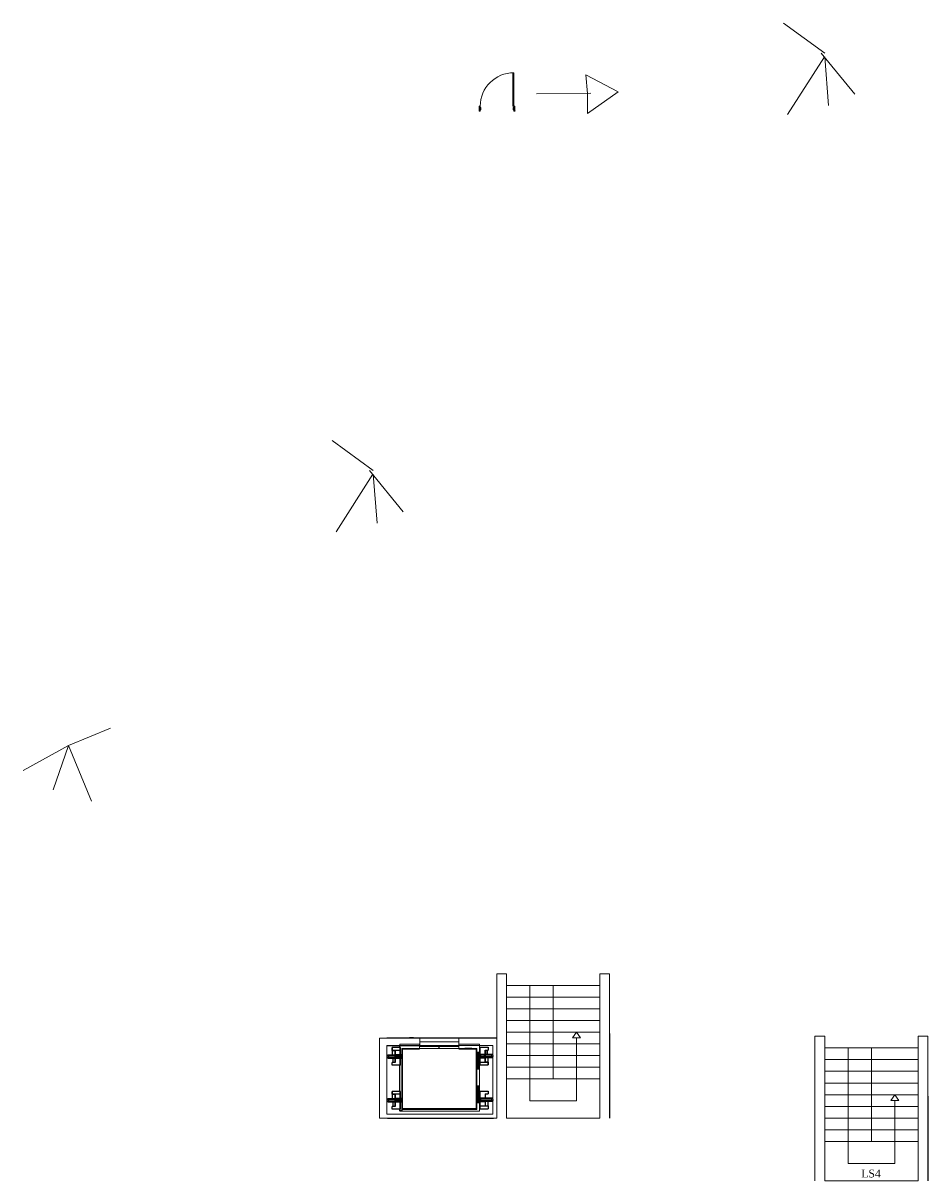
# Model space of a CAD drawing. Header units: millimetres. Extents: x 1735 to 2169, y 930 to 1125.
# Tile 1 of 2: x 1735 to 1812, y 1025 to 1125. Entities that reach past the tile are written whole.
import ezdxf

# ---------------------------------------------------------------- set-up
doc = ezdxf.new("R2010")
doc.units = ezdxf.units.MM
for name, color, linetype, lineweight in [('air_conductor', 10, 'Continuous', 13), ('cut', 6, 'Continuous', 18), ('down_conductor', 90, 'Continuous', 13)]:
    doc.layers.add(name, color=color, linetype=linetype, lineweight=lineweight)
doc.layers.add('Edges', color=7, linetype='Continuous')

# ---------------------------------------------------------------- blocks, each defined once
blk = doc.blocks.new('Otis elevator pl')
at = {"color": 7}
for p, q in [((149.9, 99.6), (36.9, 99.6)), ((51.4, 89.5), (42.5, 89.5)), ((42.5, 86.5), (42.5, 89.5)), ((51.4, 86.5), (51.4, 89.5)), ((55.1, 89.6), (54.6, 89.6)), ((55.1, 25.6), (55.1, 89.6)), ((55.1, 89.6), (134.1, 89.6)), ((134.1, 89.6), (134.1, 90.1)), ((134.1, 25.6), (134.1, 89.6)), ((134.6, 91.8), (136.6, 91.8)), ((134.6, 90.1), (134.6, 91.8)), ((136.1, 89.9), (136.6, 89.9)), ((136.1, 89.9), (136.1, 82.2)), ((136.1, 89.9), (136.1, 84.1)), ((136.6, 91.8), (136.6, 92.1)), ((136.6, 91.8), (136.6, 89.9)), ((136.6, 82.2), (136.6, 89.9)), ((136.6, 89.9), (145, 89.9)), ((141.9, 86.9), (145, 86.9)), ((141.9, 86.9), (141.9, 82.2)), ((141.9, 82.2), (141.9, 86.9)), ((141.9, 82.2), (141.9, 86.9)), ((143.8, 86.9), (143.8, 82.2)), ((143.8, 86.9), (143.8, 82.2)), ((144.2, 82.2), (144.2, 86.9)), ((144.2, 82.2), (144.2, 86.9)), ((145, 89.9), (145, 86.9)), ((38.1, 81.8), (38.1, 80.9)), ((38.1, 81.8), (42.9, 81.8)), ((38.1, 80.9), (50.2, 80.9)), ((38.1, 78.2), (38.1, 79.1)), ((38.1, 79.1), (50.2, 79.1)), ((38.1, 78.2), (45.6, 78.2)), ((38.1, 78.2), (38.3, 78.2)), ((38.3, 78.2), (39.1, 78.2)), ((39.1, 80), (39, 80)), ((39.1, 78.2), (40.3, 78.2)), ((40.3, 78.2), (41.8, 78.2)), ((42.9, 86.5), (42.5, 86.5)), ((42.9, 81.8), (42.9, 86.5)), ((45.6, 86.5), (42.9, 86.5)), ((42.9, 81.8), (45.6, 81.8)), ((45.6, 81.8), (45.6, 86.5)), ((51.4, 86.5), (45.6, 86.5)), ((51.4, 81.8), (45.6, 81.8)), ((45.6, 73.6), (45.6, 78.2)), ((45.6, 78.2), (51.4, 78.2)), ((50.2, 80.9), (50.2, 79.1)), ((51, 80.9), (50.2, 80.9)), ((50.2, 79.1), (51, 79.1)), ((51.4, 80.9), (51, 80.9)), ((51.4, 79.1), (51, 79.1)), ((51.4, 81.8), (51.4, 86.5)), ((51.6, 81.8), (51.4, 81.8)), ((51.4, 80.9), (51.4, 81.6)), ((51.4, 81.6), (51.6, 81.6)), ((51.4, 79.1), (51.4, 80.9)), ((51.6, 80.9), (51.4, 80.9)), ((51.4, 78.2), (51.4, 79.1)), ((51.4, 79.1), (51.6, 79.1)), ((51.6, 78.2), (51.4, 78.2)), ((51.4, 70.6), (51.4, 78.2)), ((53, 81.8), (51.6, 81.8)), ((51.6, 81.6), (51.8, 81.6)), ((51.8, 80.9), (51.6, 80.9)), ((51.6, 79.1), (51.8, 79.1)), ((51.8, 78.2), (51.6, 78.2)), ((51.8, 81.6), (51.8, 80.9)), ((51.8, 81.6), (52.1, 81.6)), ((51.8, 80.9), (51.8, 79.1)), ((52.1, 80.9), (51.8, 80.9)), ((51.8, 79.1), (52.1, 79.1)), ((51.8, 79.1), (51.8, 78.2)), ((52.1, 78.2), (51.8, 78.2)), ((52.1, 81.6), (52.1, 80.9)), ((53, 81.6), (52.1, 81.6)), ((52.1, 80.9), (52.1, 79.1)), ((52.1, 79.1), (52.1, 78.2)), ((52.7, 75.5), (52.9, 75.5)), ((52.7, 75.5), (52.7, 73)), ((52.9, 75.8), (53.1, 75.8)), ((53.1, 75.8), (52.9, 75.8)), ((52.9, 75.5), (53.1, 75.5)), ((53.1, 75.5), (52.9, 75.5)), ((52.9, 74.9), (53.1, 74.9)), ((53, 81.8), (53, 81.6)), ((53.1, 83.4), (53.1, 80.4)), ((53.1, 80.4), (53.1, 83.4)), ((53.1, 80.4), (53.1, 75.8)), ((53.1, 75.8), (53.1, 80.4)), ((53.1, 75.8), (53.1, 75.5)), ((53.1, 75.8), (53.5, 75.8)), ((53.5, 75.8), (53.1, 75.8)), ((53.1, 75.5), (53.1, 75.8)), ((53.1, 75.8), (53.1, 75.5)), ((53.1, 75.5), (53.1, 75.8)), ((53.5, 75.5), (53.1, 75.5)), ((53.1, 75.5), (53.5, 75.5)), ((53.1, 75.5), (53.1, 74.9)), ((53.1, 74.9), (53.1, 75.5)), ((53.1, 74.9), (53.1, 75.5)), ((53.1, 75.5), (53.1, 74.9)), ((53.1, 74.9), (53.1, 75.5)), ((53.1, 75.5), (53.1, 74.9)), ((53.1, 74.9), (53.5, 74.9)), ((53.5, 74.9), (53.1, 74.9)), ((53.1, 74.9), (53.1, 73)), ((53.1, 73), (53.1, 74.9)), ((53.1, 73), (53.1, 74.9)), ((53.1, 74.9), (53.1, 73)), ((53.5, 75.8), (53.8, 75.8)), ((53.8, 75.8), (53.5, 75.8)), ((53.8, 75.5), (53.5, 75.5)), ((53.5, 75.5), (53.8, 75.5)), ((53.8, 74.9), (53.5, 74.9)), ((53.5, 74.9), (53.8, 74.9)), ((54.6, 75.8), (54.6, 75.5)), ((54.6, 75.5), (54.6, 75.8)), ((134.5, 78.6), (134.5, 78.9)), ((134.6, 78.9), (134.5, 78.9)), ((134.5, 78.6), (134.6, 78.6)), ((135.4, 78.9), (134.6, 78.9)), ((134.6, 78.9), (134.6, 78.6)), ((134.6, 78.6), (136.1, 78.6)), ((135.4, 81.3), (135.4, 82.2)), ((135.4, 82.2), (135.7, 82.2)), ((135.4, 82.2), (135.7, 82.2)), ((135.7, 82.2), (135.4, 82.2)), ((135.7, 81.3), (135.4, 81.3)), ((135.4, 79.5), (135.4, 81.3)), ((135.4, 81.3), (135.7, 81.3)), ((135.4, 79.5), (135.7, 79.5)), ((135.4, 78.9), (135.4, 79.5)), ((135.7, 79.5), (135.4, 79.5)), ((135.7, 78.9), (135.4, 78.9)), ((135.4, 78.6), (135.7, 78.6)), ((135.7, 81.3), (135.7, 82.2)), ((135.7, 82.2), (136.1, 82.2)), ((136.1, 82.2), (135.7, 82.2)), ((135.7, 82.2), (136.1, 82.2)), ((135.7, 79.5), (135.7, 81.3)), ((136.1, 81.3), (135.7, 81.3)), ((135.7, 81.3), (136.1, 81.3)), ((135.7, 79.5), (136.1, 79.5)), ((135.7, 78.9), (135.7, 79.5)), ((136.1, 79.5), (135.7, 79.5)), ((136.1, 78.9), (135.7, 78.9)), ((135.7, 78.6), (136.1, 78.6)), ((136.1, 84.1), (136.1, 82.2)), ((136.1, 82.2), (136.1, 81.3)), ((136.1, 82.2), (136.6, 82.2)), ((136.6, 82.2), (136.1, 82.2)), ((136.1, 82.2), (136.1, 81.3)), ((136.1, 82.2), (136.1, 81.3)), ((136.1, 81.3), (136.1, 79.5)), ((136.1, 81.3), (136.5, 81.3)), ((136.1, 81.3), (136.5, 81.3)), ((136.1, 81.3), (136.1, 79.5)), ((136.1, 81.3), (136.1, 79.5)), ((136.1, 79.5), (136.1, 78.9)), ((136.1, 79.5), (136.5, 79.5)), ((136.1, 79.5), (136.1, 78.9)), ((136.5, 79.5), (136.1, 79.5)), ((136.1, 79.5), (136.1, 78.9)), ((136.1, 79.5), (136.1, 78.9)), ((136.1, 78.6), (136.1, 74)), ((136.1, 78.6), (136.6, 78.6)), ((136.1, 78.6), (136.1, 74)), ((136.5, 81.3), (136.6, 81.3)), ((136.5, 81.3), (136.6, 81.3)), ((136.5, 79.5), (136.5, 81.3)), ((136.5, 79.5), (136.6, 79.5)), ((136.6, 79.5), (136.5, 79.5)), ((136.6, 81.3), (136.6, 82.2)), ((141.9, 82.2), (136.6, 82.2)), ((138.2, 82.2), (136.6, 82.2)), ((136.6, 82.2), (136.6, 82.2)), ((136.6, 81.3), (136.6, 79.5)), ((137.4, 81.3), (136.6, 81.3)), ((136.6, 81.3), (137.4, 81.3)), ((137.4, 79.5), (136.6, 79.5)), ((136.6, 78.6), (136.6, 79.5)), ((137.4, 79.5), (136.6, 79.5)), ((136.6, 74), (136.6, 78.6)), ((136.6, 78.6), (141.9, 78.6)), ((137.4, 79.5), (137.4, 81.3)), ((149.5, 81.3), (137.4, 81.3)), ((137.4, 81.3), (138.7, 81.3)), ((149.4, 79.5), (137.4, 79.5)), ((138.7, 79.5), (137.4, 79.5)), ((140, 82.2), (138.2, 82.2)), ((138.7, 81.3), (140.3, 81.3)), ((140.3, 79.5), (138.7, 79.5)), ((141.9, 82.2), (140, 82.2)), ((141.9, 82.2), (140, 82.2)), ((140.3, 81.3), (141.9, 81.3)), ((140.3, 81.3), (141.9, 81.3)), ((141.9, 79.5), (140.3, 79.5)), ((141.9, 79.5), (140.3, 79.5)), ((149.5, 82.2), (141.9, 82.2)), ((143.9, 82.2), (141.9, 82.2)), ((143.9, 82.2), (141.9, 82.2)), ((141.9, 81.3), (141.9, 79.5)), ((141.9, 81.3), (141.9, 79.5)), ((141.9, 78.6), (141.9, 74)), ((144.6, 78.6), (141.9, 78.6)), ((141.9, 74), (141.9, 78.6)), ((141.9, 74), (141.9, 78.6)), ((145.7, 82.2), (143.9, 82.2)), ((145.7, 82.2), (143.9, 82.2)), ((144.6, 78.6), (144.6, 74)), ((149.4, 78.6), (144.6, 78.6)), ((147.3, 82.2), (145.7, 82.2)), ((147.3, 82.2), (145.7, 82.2)), ((148.5, 82.2), (147.3, 82.2)), ((148.5, 82.2), (147.3, 82.2)), ((149.2, 82.2), (148.5, 82.2)), ((149.2, 82.2), (148.5, 82.2)), ((149.5, 82.2), (149.2, 82.2)), ((149.5, 82.2), (149.2, 82.2)), ((149.4, 78.6), (149.4, 79.5)), ((149.5, 82.2), (149.5, 81.3)), ((45.6, 73.6), (42.5, 73.6)), ((42.5, 70.6), (42.5, 73.6)), ((51.4, 70.6), (42.5, 70.6)), ((53.1, 72.2), (52.6, 72.2)), ((53.1, 73), (52.7, 73)), ((52.7, 72.2), (52.7, 73)), ((52.7, 72.2), (52.9, 72.2)), ((53.1, 72.2), (52.7, 72.2)), ((52.9, 73), (53.1, 73)), ((53.1, 72.2), (52.9, 72.2)), ((52.9, 72.2), (53.1, 72.2)), ((53.1, 73), (53.5, 73)), ((53.1, 72.2), (53.1, 73)), ((53.1, 73), (53.1, 72.2)), ((53.1, 72.2), (53.1, 73)), ((53.1, 73), (53.1, 72.2)), ((53.5, 73), (53.1, 73)), ((53.1, 73), (53.1, 64.5)), ((53.1, 72.2), (53.1, 73)), ((53.5, 72.2), (53.1, 72.2)), ((53.1, 70.2), (53.1, 72.2)), ((53.1, 72.2), (53.5, 72.2)), ((53.1, 64.5), (53.1, 70.2)), ((53.8, 73), (53.5, 73)), ((53.5, 73), (53.8, 73)), ((53.5, 72.2), (53.8, 72.2)), ((53.8, 72.2), (53.5, 72.2)), ((136.1, 74), (136.1, 70.9)), ((136.1, 74), (136.6, 74)), ((136.1, 74), (136.1, 70.9)), ((136.1, 70.9), (136.6, 70.9)), ((136.6, 70.9), (136.6, 74)), ((136.6, 74), (141.9, 74)), ((136.6, 70.9), (136.6, 43.1)), ((136.6, 70.9), (145, 70.9)), ((141.9, 74), (144.6, 74)), ((145, 74), (141.9, 74)), ((145, 74), (141.9, 74)), ((144.2, 74), (143.9, 74)), ((144.2, 74), (143.9, 74)), ((144.5, 74), (144.2, 74)), ((144.5, 74), (144.2, 74)), ((144.6, 74), (144.5, 74)), ((144.6, 74), (144.5, 74)), ((144.6, 74), (145, 74)), ((145, 74), (145, 70.9)), ((145, 73.9), (145, 74)), ((145, 70.9), (145, 74)), ((145, 73.9), (145, 74)), ((145, 70.9), (145, 74)), ((145, 73.9), (145, 73.9)), ((145, 73.9), (145, 73.9)), ((51.4, 42.7), (42.5, 42.7)), ((42.5, 39.7), (42.5, 42.7)), ((42.5, 42.7), (42.5, 39.7)), ((42.9, 39.7), (42.5, 39.7)), ((42.5, 39.7), (42.5, 39.7)), ((42.5, 39.7), (45.6, 39.7)), ((42.5, 39.7), (42.5, 39.7)), ((42.9, 35), (42.9, 39.7)), ((45.6, 39.7), (42.9, 39.7)), ((42.9, 39.7), (43, 39.7)), ((43, 39.7), (43.3, 39.7)), ((43.3, 39.7), (43.6, 39.7)), ((45.6, 35), (45.6, 39.7)), ((51.4, 39.7), (45.6, 39.7)), ((45.6, 39.7), (45.6, 35)), ((51.4, 39.7), (51.4, 42.7)), ((51.4, 35), (51.4, 39.7)), ((51.9, 39.1), (52.7, 39.1)), ((52.7, 39.1), (51.9, 39.1)), ((52.7, 37.2), (51.9, 37.2)), ((53.1, 39.7), (52.7, 39.7)), ((52.7, 39.1), (52.7, 39.7)), ((52.7, 39.7), (53.1, 39.7)), ((52.7, 39.1), (52.7, 39.7)), ((52.7, 39.7), (52.9, 39.7)), ((52.9, 39.7), (52.7, 39.7)), ((52.7, 39.1), (53.1, 39.1)), ((53.1, 39.1), (52.7, 39.1)), ((52.7, 39.1), (52.7, 37.2)), ((52.7, 37.2), (52.7, 39.1)), ((52.9, 39.1), (52.7, 39.1)), ((52.7, 39.1), (52.9, 39.1)), ((52.7, 37.2), (52.7, 36.4)), ((52.7, 36.4), (52.7, 37.2)), ((52.9, 37.2), (52.7, 37.2)), ((52.7, 37.2), (53.1, 37.2)), ((52.7, 37.2), (52.9, 37.2)), ((52.9, 40), (53.1, 40)), ((52.9, 40), (53.1, 40)), ((53.1, 39.7), (52.9, 39.7)), ((52.9, 39.7), (53.1, 39.7)), ((52.9, 39.1), (53.1, 39.1)), ((53.1, 39.1), (52.9, 39.1)), ((53.1, 37.2), (52.9, 37.2)), ((52.9, 37.2), (53.1, 37.2)), ((53.1, 44.6), (53.1, 47.6)), ((53.1, 47.6), (53.1, 44.6)), ((53.1, 40), (53.1, 44.6)), ((53.1, 44.6), (53.1, 40)), ((53.1, 39.7), (53.1, 40)), ((53.1, 40), (53.1, 39.7)), ((53.5, 40), (53.1, 40)), ((53.1, 40), (53.5, 40)), ((53.1, 40), (53.1, 39.7)), ((53.1, 39.7), (53.1, 40)), ((53.1, 39.1), (53.1, 39.7)), ((53.1, 39.7), (53.1, 39.1)), ((53.1, 39.7), (53.1, 39.1)), ((53.1, 39.1), (53.1, 39.7)), ((53.1, 39.7), (53.1, 39.1)), ((53.1, 39.1), (53.1, 39.7)), ((53.1, 39.7), (53.5, 39.7)), ((53.5, 39.7), (53.1, 39.7)), ((53.1, 39.1), (53.1, 37.2)), ((53.1, 37.2), (53.1, 39.1)), ((53.1, 39.1), (53.5, 39.1)), ((53.1, 39.1), (53.1, 37.2)), ((53.1, 37.2), (53.1, 39.1)), ((53.5, 39.1), (53.1, 39.1)), ((53.1, 36.4), (53.1, 37.2)), ((53.1, 37.2), (53.1, 36.4)), ((53.1, 37.2), (53.1, 36.4)), ((53.1, 36.4), (53.1, 37.2)), ((53.5, 37.2), (53.1, 37.2)), ((53.1, 36.4), (53.1, 37.2)), ((53.1, 37.2), (53.1, 36.4)), ((53.1, 37.2), (53.5, 37.2)), ((53.5, 40), (53.8, 40)), ((53.8, 40), (53.5, 40)), ((53.8, 39.7), (53.5, 39.7)), ((53.5, 39.7), (53.8, 39.7)), ((53.5, 39.1), (53.8, 39.1)), ((53.8, 39.1), (53.5, 39.1)), ((53.8, 37.2), (53.5, 37.2)), ((53.5, 37.2), (53.8, 37.2)), ((54.6, 39.7), (54.6, 40)), ((54.6, 40), (54.6, 39.7)), ((136.1, 43.1), (136.6, 43.1)), ((136.1, 43.1), (136.1, 35.4)), ((136.1, 43.1), (136.1, 37.3)), ((136.1, 37.3), (136.1, 35.4)), ((136.6, 35.4), (136.6, 43.1)), ((136.6, 43.1), (145, 43.1)), ((141.9, 40.1), (145, 40.1)), ((141.9, 40.1), (141.9, 35.4)), ((141.9, 35.4), (141.9, 40.1)), ((143.8, 40.1), (143.8, 35.4)), ((144.2, 35.4), (144.2, 40.1)), ((145, 43.1), (145, 40.1)), ((38.1, 35), (38.1, 34.1)), ((38.1, 35), (42.9, 35)), ((38.1, 34.1), (50.2, 34.1)), ((38.1, 31.4), (38.1, 32.3)), ((38.1, 32.3), (50.2, 32.3)), ((38.1, 31.4), (45.6, 31.4)), ((38.1, 31.4), (38.3, 31.4)), ((38.3, 31.4), (39.1, 31.4)), ((39.1, 31.4), (40.3, 31.4)), ((40.3, 31.4), (41.8, 31.4)), ((41.8, 31.4), (43.6, 31.4)), ((45.6, 26.8), (42.5, 26.8)), ((42.5, 23.7), (42.5, 26.8)), ((42.9, 35), (45.6, 35)), ((43.3, 31.4), (43.3, 26.8)), ((43.6, 31.4), (45.6, 31.4)), ((43.7, 26.8), (43.7, 31.4)), ((51.4, 35), (45.6, 35)), ((45.6, 32.3), (45.6, 34.1)), ((45.6, 34.1), (47.2, 34.1)), ((47.2, 32.3), (45.6, 32.3)), ((45.6, 26.8), (45.6, 31.4)), ((45.6, 31.4), (51.4, 31.4)), ((45.6, 31.4), (47.5, 31.4)), ((45.6, 31.4), (45.6, 26.8)), ((50.2, 34.1), (50.2, 32.3)), ((51.4, 34.1), (50.2, 34.1)), ((51.4, 32.3), (50.2, 32.3)), ((51.6, 35), (51.4, 35)), ((51.4, 34.1), (51.4, 34.8)), ((51.4, 34.8), (51.6, 34.8)), ((51.4, 32.3), (51.4, 34.1)), ((51.6, 34.1), (51.4, 34.1)), ((51.4, 31.4), (51.4, 32.3)), ((51.4, 32.3), (51.6, 32.3)), ((51.6, 31.4), (51.4, 31.4)), ((51.4, 23.7), (51.4, 31.4)), ((53, 35), (51.6, 35)), ((51.6, 34.8), (51.8, 34.8)), ((51.8, 34.1), (51.6, 34.1)), ((51.6, 32.3), (51.8, 32.3)), ((51.8, 31.4), (51.6, 31.4)), ((51.8, 34.8), (51.8, 34.1)), ((51.8, 34.8), (52.1, 34.8)), ((51.8, 34.1), (51.8, 32.3)), ((52.1, 34.1), (51.8, 34.1)), ((51.8, 32.3), (52.1, 32.3)), ((51.8, 32.3), (51.8, 31.4)), ((52.1, 31.4), (51.8, 31.4)), ((52.1, 34.8), (52.1, 34.1)), ((53, 34.8), (52.1, 34.8)), ((52.1, 34.1), (52.1, 32.3)), ((52.1, 32.3), (52.1, 31.4)), ((53.1, 36.4), (52.6, 36.4)), ((52.6, 36.4), (53.1, 36.4)), ((53.1, 36.4), (52.7, 36.4)), ((52.7, 36.4), (52.9, 36.4)), ((52.9, 36.4), (52.7, 36.4)), ((52.7, 36.4), (53.1, 36.4)), ((52.9, 36.4), (53.1, 36.4)), ((53.1, 36.4), (52.9, 36.4)), ((53, 35), (53, 34.8)), ((53.1, 36.4), (53.5, 36.4)), ((53.1, 36.4), (53.1, 34.4)), ((53.1, 34.4), (53.1, 36.4)), ((53.5, 36.4), (53.1, 36.4)), ((53.1, 34.4), (53.1, 28.7)), ((53.1, 28.7), (53.1, 34.4)), ((53.8, 36.4), (53.5, 36.4)), ((53.5, 36.4), (53.8, 36.4)), ((54.6, 25.6), (55.1, 25.6)), ((58.3, 25.6), (55.1, 25.6)), ((56.5, 25.1), (56.5, 25.3)), ((73.6, 25.6), (58.3, 25.6)), ((58.3, 25.3), (58.3, 25.6)), ((59.8, 25.1), (67.5, 25.1)), ((71.2, 25.1), (71.2, 25.3)), ((73.6, 25.1), (73.6, 25.6)), ((94.6, 25.1), (94.6, 23.1)), ((134.1, 25.6), (115.6, 25.6)), ((115.6, 25.1), (115.6, 25.6)), ((134.1, 25.6), (134.1, 25.1)), ((134.5, 31.8), (134.5, 32.1)), ((134.6, 32.1), (134.5, 32.1)), ((134.5, 31.8), (134.6, 31.8)), ((135.4, 32.1), (134.6, 32.1)), ((134.6, 32.1), (134.6, 31.8)), ((134.6, 31.8), (136.1, 31.8)), ((135.4, 34.5), (135.4, 35.4)), ((135.4, 35.4), (135.7, 35.4)), ((135.7, 35.4), (135.4, 35.4)), ((135.4, 35.4), (135.7, 35.4)), ((135.7, 34.5), (135.4, 34.5)), ((135.4, 32.7), (135.4, 34.5)), ((135.4, 34.5), (135.7, 34.5)), ((135.4, 32.7), (135.7, 32.7)), ((135.4, 32.1), (135.4, 32.7)), ((135.7, 32.7), (135.4, 32.7)), ((135.7, 32.1), (135.4, 32.1)), ((135.4, 31.8), (135.7, 31.8)), ((135.7, 34.5), (135.7, 35.4)), ((135.7, 35.4), (136.1, 35.4)), ((135.7, 35.4), (136.1, 35.4)), ((136.1, 35.4), (135.7, 35.4)), ((135.7, 32.7), (135.7, 34.5)), ((136.1, 34.5), (135.7, 34.5)), ((135.7, 34.5), (136.1, 34.5)), ((135.7, 32.7), (136.1, 32.7)), ((135.7, 32.1), (135.7, 32.7)), ((136.1, 32.7), (135.7, 32.7)), ((136.1, 32.1), (135.7, 32.1)), ((135.7, 31.8), (136.1, 31.8)), ((136.1, 35.4), (136.1, 34.5)), ((136.1, 35.4), (136.6, 35.4)), ((136.1, 35.4), (136.1, 34.5)), ((136.1, 35.4), (136.1, 34.5)), ((136.1, 35.4), (136.1, 34.5)), ((136.6, 35.4), (136.1, 35.4)), ((136.1, 34.5), (136.1, 32.7)), ((136.1, 34.5), (136.5, 34.5)), ((136.1, 34.5), (136.5, 34.5)), ((136.1, 34.5), (136.1, 32.7)), ((136.1, 32.7), (136.1, 32.1)), ((136.1, 32.7), (136.5, 32.7)), ((136.5, 32.7), (136.1, 32.7)), ((136.1, 32.7), (136.1, 32.1)), ((136.1, 32.7), (136.1, 32.1)), ((136.1, 31.8), (136.1, 27.2)), ((136.1, 31.8), (136.6, 31.8)), ((136.1, 31.8), (136.1, 27.2)), ((136.1, 27.2), (136.1, 24.1)), ((136.1, 27.2), (136.6, 27.2)), ((136.1, 27.2), (136.1, 24.1)), ((136.5, 34.5), (136.6, 34.5)), ((136.5, 34.5), (136.5, 32.7)), ((136.5, 34.5), (136.6, 34.5)), ((136.5, 32.7), (136.6, 32.7)), ((136.6, 32.7), (136.5, 32.7)), ((141.9, 35.4), (136.6, 35.4)), ((136.6, 34.5), (136.6, 35.4)), ((138.2, 35.4), (136.6, 35.4)), ((136.6, 35.4), (136.6, 35.4)), ((136.6, 34.5), (136.6, 32.7)), ((137.4, 34.5), (136.6, 34.5)), ((136.6, 34.5), (137.4, 34.5)), ((137.4, 32.7), (136.6, 32.7)), ((136.6, 31.8), (136.6, 32.7)), ((137.4, 32.7), (136.6, 32.7)), ((136.6, 27.2), (136.6, 31.8)), ((136.6, 31.8), (141.9, 31.8)), ((136.6, 24.1), (136.6, 27.2)), ((136.6, 27.2), (141.9, 27.2)), ((137.4, 32.7), (137.4, 34.5)), ((149.5, 34.5), (137.4, 34.5)), ((137.4, 34.5), (138.7, 34.5)), ((149.4, 32.7), (137.4, 32.7)), ((138.7, 32.7), (137.4, 32.7)), ((140, 35.4), (138.2, 35.4)), ((138.7, 34.5), (140.3, 34.5)), ((140.3, 32.7), (138.7, 32.7)), ((141.9, 35.4), (140, 35.4)), ((140.3, 34.5), (141.9, 34.5)), ((141.9, 32.7), (140.3, 32.7)), ((149.5, 35.4), (141.9, 35.4)), ((143.9, 35.4), (141.9, 35.4)), ((141.9, 34.5), (141.9, 32.7)), ((141.9, 31.8), (141.9, 27.2)), ((144.6, 31.8), (141.9, 31.8)), ((141.9, 27.2), (141.9, 31.8)), ((141.9, 27.2), (144.6, 27.2)), ((145, 27.2), (141.9, 27.2)), ((145.7, 35.4), (143.9, 35.4)), ((144.2, 27.2), (143.9, 27.2)), ((144.5, 27.2), (144.2, 27.2)), ((144.6, 27.2), (144.5, 27.2)), ((144.6, 31.8), (144.6, 27.2)), ((149.4, 31.8), (144.6, 31.8)), ((144.6, 27.2), (145, 27.2)), ((145, 27.2), (145, 24.1)), ((145, 24.1), (145, 27.2)), ((145, 27.1), (145, 27.2)), ((145, 27.1), (145, 27.1)), ((147.3, 35.4), (145.7, 35.4)), ((147.3, 35.4), (145.7, 35.4)), ((148.5, 35.4), (147.3, 35.4)), ((148.5, 35.4), (147.3, 35.4)), ((148.4, 33.6), (148.5, 33.6)), ((148.4, 33.6), (148.5, 33.6)), ((149.2, 35.4), (148.5, 35.4)), ((149.2, 35.4), (148.5, 35.4)), ((149.5, 35.4), (149.2, 35.4)), ((149.5, 35.4), (149.2, 35.4)), ((149.4, 31.8), (149.4, 32.7)), ((149.5, 35.4), (149.5, 34.5)), ((33.1, 14.1), (33.1, 14)), ((33.1, 14), (69.9, 14)), ((51.4, 23.7), (42.5, 23.7)), ((69.9, 14.1), (119.2, 14.1)), ((69.9, 14.1), (73.6, 14.1)), ((115.6, 22.1), (73.6, 22.1)), ((115.4, 21.8), (73.6, 21.8)), ((73.6, 14.1), (115.4, 14.1)), ((115.6, 22.1), (115.4, 21.8)), ((115.6, 21.8), (115.4, 21.8)), ((115.4, 14.1), (119.2, 14.1)), ((136.6, 21.8), (115.6, 21.8)), ((119.2, 14.1), (119.2, 14)), ((119.2, 14), (122.1, 14)), ((122.1, 14), (122.1, 14.1)), ((122.1, 13.9), (122.1, 14)), ((122.1, 13.9), (123.4, 13.9)), ((123.4, 13.9), (123.4, 13.9)), ((123.4, 13.9), (125.3, 13.9)), ((125.3, 13.9), (123.4, 13.9)), ((125.3, 13.9), (125.3, 13.9)), ((125.3, 13.9), (126.6, 13.9)), ((126.6, 14), (126.6, 14.1)), ((126.6, 14), (150.6, 14)), ((126.6, 13.9), (126.6, 14)), ((136.1, 24.1), (136.6, 24.1)), ((136.6, 24.1), (136.6, 22.1)), ((136.6, 24.1), (145, 24.1)), ((150.6, 21.8), (136.6, 21.8)), ((150.6, 14), (150.6, 14.1))]:
    blk.add_line(p, q, dxfattribs=at)
at = {"layer": 'cut', "color": 7}
for p, q in [((33.1, 95.1), (33.1, 99.6)), ((33.1, 99.6), (37.6, 99.6)), ((37.6, 99.6), (149.9, 99.6)), ((149.9, 99.6), (158.3, 99.6)), ((158.3, 95.1), (158.3, 99.6)), ((33.1, 21.8), (33.1, 95.1)), ((149.9, 95.1), (37.6, 95.1)), ((37.6, 95.1), (37.6, 80.8)), ((51.6, 81.8), (51.6, 92.1)), ((51.6, 92.1), (136.6, 92.1)), ((54.6, 89.6), (54.6, 90.1)), ((134.1, 90.1), (54.6, 90.1)), ((54.6, 25.6), (54.6, 89.6)), ((134.6, 90.1), (134.1, 90.1)), ((134.6, 78.9), (134.6, 90.1)), ((150.6, 95.1), (149.9, 95.1)), ((150.6, 95.1), (150.6, 21.8)), ((158.3, 14.1), (158.3, 95.1)), ((37.1, 80), (37.2, 80.3)), ((37.1, 80), (37.2, 79.8)), ((37.3, 80.5), (37.2, 80.3)), ((37.2, 79.8), (37.3, 79.6)), ((37.4, 80.7), (37.3, 80.5)), ((37.3, 79.6), (37.4, 79.4)), ((37.6, 80.8), (37.4, 80.7)), ((37.4, 79.4), (37.6, 79.3)), ((37.8, 80.9), (37.6, 80.8)), ((37.6, 80.8), (37.6, 80.8)), ((37.6, 80.8), (37.6, 79.3)), ((37.6, 79.3), (37.6, 79.2)), ((37.6, 79.3), (37.6, 34)), ((37.6, 79.2), (37.8, 79.1)), ((38.1, 80.9), (37.8, 80.9)), ((37.8, 79.1), (38.1, 79.1)), ((38.1, 80.9), (38.3, 80.9)), ((38.3, 79.1), (38.1, 79.1)), ((38.3, 80.9), (38.5, 80.8)), ((38.5, 79.2), (38.3, 79.1)), ((38.5, 80.8), (38.7, 80.7)), ((38.7, 79.4), (38.5, 79.2)), ((38.7, 80.7), (38.8, 80.5)), ((38.8, 79.6), (38.7, 79.4)), ((38.8, 80.5), (38.9, 80.3)), ((38.9, 79.8), (38.8, 79.6)), ((38.9, 80.3), (39, 80)), ((39, 80), (38.9, 79.8)), ((51.6, 81.8), (51.6, 81.6)), ((51.6, 81.6), (51.6, 80.9)), ((51.6, 80.9), (51.6, 79.1)), ((51.6, 79.1), (51.6, 78.2)), ((51.6, 35), (51.6, 78.2)), ((134.6, 78.9), (134.6, 78.6)), ((134.6, 32.1), (134.6, 78.6)), ((148.6, 80.7), (148.5, 80.4)), ((148.5, 80.4), (148.6, 80.2)), ((148.7, 80.9), (148.6, 80.7)), ((148.6, 80.2), (148.7, 80)), ((148.8, 81.1), (148.7, 80.9)), ((148.7, 80), (148.8, 79.8)), ((149, 81.2), (148.8, 81.1)), ((148.8, 79.8), (149, 79.6)), ((149.2, 81.3), (149, 81.2)), ((149, 79.6), (149.2, 79.5)), ((149.5, 81.3), (149.2, 81.3)), ((149.2, 79.5), (149.5, 79.5)), ((149.7, 81.3), (149.5, 81.3)), ((149.5, 79.5), (149.7, 79.5)), ((149.9, 81.2), (149.7, 81.3)), ((149.7, 79.5), (149.9, 79.6)), ((150.1, 81.1), (149.9, 81.2)), ((149.9, 79.6), (150.1, 79.8)), ((150.3, 80.9), (150.1, 81.1)), ((150.1, 79.8), (150.3, 80)), ((150.3, 80.7), (150.3, 80.9)), ((150.4, 80.4), (150.3, 80.7)), ((150.3, 80.2), (150.4, 80.4)), ((150.3, 80), (150.3, 80.2)), ((37.2, 33.5), (37.1, 33.2)), ((37.1, 33.2), (37.2, 33)), ((37.3, 33.7), (37.2, 33.5)), ((37.2, 33), (37.3, 32.8)), ((37.4, 33.9), (37.3, 33.7)), ((37.3, 32.8), (37.4, 32.6)), ((37.6, 34), (37.4, 33.9)), ((37.4, 32.6), (37.6, 32.4)), ((37.8, 34.1), (37.6, 34)), ((37.6, 34), (37.6, 34)), ((37.6, 32.4), (37.8, 32.3)), ((37.6, 32.4), (37.6, 32.4)), ((37.6, 32.4), (37.6, 21.8)), ((38.1, 34.1), (37.8, 34.1)), ((37.8, 32.3), (38.1, 32.3)), ((38.3, 34.1), (38.1, 34.1)), ((38.1, 32.3), (38.3, 32.3)), ((38.5, 34), (38.3, 34.1)), ((38.3, 32.3), (38.5, 32.4)), ((38.7, 33.9), (38.5, 34)), ((38.5, 32.4), (38.7, 32.6)), ((38.8, 33.7), (38.7, 33.9)), ((38.7, 32.6), (38.8, 32.8)), ((38.9, 33.5), (38.8, 33.7)), ((38.8, 32.8), (38.9, 33)), ((39, 33.2), (38.9, 33.5)), ((38.9, 33), (39, 33.2)), ((51.6, 35), (51.6, 34.8)), ((51.6, 34.8), (51.6, 34.1)), ((51.6, 34.1), (51.6, 32.3)), ((51.6, 32.3), (51.6, 31.4)), ((51.6, 22.1), (51.6, 31.4)), ((54.6, 25.1), (54.6, 25.6)), ((56.5, 25.1), (54.6, 25.1)), ((58.3, 25.3), (56.5, 25.3)), ((56.5, 25.1), (71.2, 25.1)), ((71.2, 25.3), (58.3, 25.3)), ((73.6, 25.1), (71.2, 25.1)), ((73.6, 25.1), (94.6, 25.1)), ((73.6, 25.1), (73.6, 23.1)), ((94.6, 25.1), (115.6, 25.1)), ((115.6, 25.1), (134.1, 25.1)), ((115.6, 25.1), (115.6, 23.1)), ((134.1, 25.1), (134.6, 25.1)), ((134.6, 32.1), (134.6, 31.8)), ((134.6, 25.1), (134.6, 31.8)), ((148.5, 33.6), (148.6, 33.8)), ((148.6, 33.4), (148.5, 33.6)), ((148.6, 33.8), (148.7, 34.1)), ((148.7, 33.1), (148.6, 33.4)), ((148.7, 34.1), (148.8, 34.3)), ((148.8, 33), (148.7, 33.1)), ((148.8, 34.3), (149, 34.4)), ((149, 32.8), (148.8, 33)), ((149, 34.4), (149.2, 34.5)), ((149.2, 32.7), (149, 32.8)), ((149.2, 34.5), (149.5, 34.5)), ((149.5, 32.7), (149.2, 32.7)), ((149.7, 34.5), (149.5, 34.5)), ((149.5, 32.7), (149.7, 32.7)), ((149.9, 34.4), (149.7, 34.5)), ((149.7, 32.7), (149.9, 32.8)), ((150.1, 34.3), (149.9, 34.4)), ((149.9, 32.8), (150.1, 33)), ((150.3, 34.1), (150.1, 34.3)), ((150.1, 33), (150.3, 33.1)), ((150.3, 33.8), (150.3, 34.1)), ((150.4, 33.6), (150.3, 33.8)), ((150.4, 33.6), (150.3, 33.4)), ((150.3, 33.1), (150.3, 33.4)), ((33.1, 14.1), (33.1, 21.8)), ((33.1, 14.1), (69.9, 14.1)), ((51.6, 21.8), (37.6, 21.8)), ((73.6, 22.1), (51.6, 22.1)), ((51.6, 22.1), (51.6, 21.8)), ((51.6, 21.8), (51.6, 20.6)), ((73.6, 21.8), (51.6, 21.8)), ((73.6, 20.6), (51.6, 20.6)), ((69.9, 14.1), (69.9, 14)), ((69.9, 14), (73.6, 14)), ((73.6, 23.1), (94.6, 23.1)), ((73.6, 22.1), (73.6, 23.1)), ((73.6, 22.1), (73.6, 21.8)), ((73.6, 21.8), (73.6, 20.6)), ((73.6, 20.6), (73.6, 17.9)), ((73.6, 17.9), (73.6, 14.1)), ((73.6, 17.9), (115.4, 17.9)), ((73.6, 14.1), (73.6, 14)), ((94.6, 23.1), (115.6, 23.1)), ((115.4, 21.8), (115.4, 17.9)), ((115.4, 17.9), (115.4, 14.1)), ((115.4, 14.1), (115.4, 14)), ((119.2, 14), (115.4, 14)), ((115.6, 23.1), (115.6, 22.1)), ((136.6, 22.1), (115.6, 22.1)), ((115.6, 22.1), (115.6, 21.8)), ((115.6, 21.8), (115.6, 20.6)), ((136.6, 20.6), (115.6, 20.6)), ((119.2, 14.1), (122.1, 14.1)), ((122.1, 14.1), (126.6, 14.1)), ((126.6, 14.1), (150.6, 14.1)), ((136.6, 22.1), (136.6, 21.8)), ((136.6, 21.8), (136.6, 20.6)), ((150.6, 14), (158.3, 14.1))]:
    blk.add_line(p, q, dxfattribs=at)
blk = doc.blocks.new('lift')
at = {"layer": 'Edges'}
blk.add_blockref('Otis elevator pl', (-93.8, -99.6), dxfattribs=at)
blk = doc.blocks.new('A$C416F455B')
at = {"linetype": 'Continuous', "lineweight": 13}
for p, q in [((0.836, 12.416), (0, 12.416)), ((0, 12.416), (0, 0)), ((0.836, 12.416), (0.836, 11.413)), ((8.863, 11.413), (8.863, 12.416)), ((8.863, 12.416), (9.699, 12.416)), ((9.699, 12.416), (9.699, 11.413)), ((2.843, 11.413), (2.843, 1.484)), ((9.699, 11.413), (9.699, 7.274)), ((6.856, 7.4), (6.511, 6.908)), ((6.856, 7.4), (7.201, 6.908)), ((6.511, 6.908), (6.856, 6.908)), ((6.856, 1.484), (6.856, 6.908)), ((7.201, 6.908), (6.856, 6.908)), ((0.836, 3.386), (0.836, 0)), ((8.863, 3.386), (8.863, 0)), ((2.843, 1.484), (6.856, 1.484)), ((8.863, 0), (0.836, 0))]:
    blk.add_line(p, q, dxfattribs=at)
at = {"lineweight": 13}
for p, q in [((0.836, 10.41), (0.836, 11.413)), ((0.836, 11.413), (4.849, 11.413)), ((8.863, 11.413), (4.849, 11.413)), ((4.849, 11.413), (4.849, 3.386)), ((4.849, 11.413), (4.849, 3.386)), ((8.863, 10.41), (8.863, 11.413)), ((0.836, 9.406), (0.836, 10.41)), ((0.836, 10.41), (4.849, 10.41)), ((8.863, 10.41), (4.849, 10.41)), ((8.863, 9.406), (8.863, 10.41)), ((0.836, 8.403), (0.836, 9.406)), ((0.836, 9.406), (4.849, 9.406)), ((8.863, 9.406), (4.849, 9.406)), ((8.863, 8.403), (8.863, 9.406)), ((0.836, 7.4), (0.836, 8.403)), ((0.836, 8.403), (4.849, 8.403)), ((8.863, 8.403), (4.849, 8.403)), ((8.863, 7.4), (8.863, 8.403)), ((0.836, 6.396), (0.836, 7.4)), ((0.836, 7.4), (4.849, 7.4)), ((8.863, 7.4), (4.849, 7.4)), ((8.863, 6.396), (8.863, 7.4)), ((0.836, 5.393), (0.836, 6.396)), ((0.836, 6.396), (4.849, 6.396)), ((8.863, 6.396), (4.849, 6.396)), ((8.863, 5.393), (8.863, 6.396)), ((0.836, 4.39), (0.836, 5.393)), ((0.836, 5.393), (4.849, 5.393)), ((8.863, 5.393), (4.849, 5.393)), ((8.863, 4.39), (8.863, 5.393)), ((0.836, 3.386), (0.836, 4.39)), ((0.836, 4.39), (4.849, 4.39)), ((8.863, 4.39), (4.849, 4.39)), ((8.863, 3.386), (8.863, 4.39)), ((4.849, 3.386), (0.836, 3.386)), ((4.849, 3.386), (8.863, 3.386))]:
    blk.add_line(p, q, dxfattribs=at)
blk.add_line((9.699, 7.274), (9.699, 0))
at = {"layer": 'air_conductor', "lineweight": 13, "ltscale": 0.7, "insert": (3.972, 0.961), "char_height": 0.66889, "width": 2.42869, "attachment_point": 1}
blk.add_mtext('{\\fTimes New Roman|b0|i0|c0|p18;LS4}', dxfattribs=at)
blk = doc.blocks.new('A$C2BCD0AB4')
at = {"layer": 'down_conductor'}
for p, q in [((0, 7.844), (3.542, 5.271)), ((3.22, 5.271), (6.118, 1.734)), ((3.499, 4.958), (0.339, 0)), ((3.542, 4.949), (3.864, 0.769))]:
    blk.add_line(p, q, dxfattribs=at)

msp = doc.modelspace()

# ---------------------------------------------------------------- linework, layer by layer
at = {"linetype": 'Continuous', "lineweight": 13}
for p, q in [((1776.709, 1117.502), (1776.709, 1120.382)), ((1776.791, 1117.502), (1776.791, 1120.383)), ((1773.827, 1117.502), (1773.827, 1117.09)), ((1773.91, 1117.502), (1773.827, 1117.502)), ((1773.827, 1117.09), (1773.91, 1117.09)), ((1773.91, 1117.09), (1773.91, 1117.502)), ((1773.91, 1117.399), (1773.959, 1117.399)), ((1773.959, 1117.193), (1773.91, 1117.193)), ((1773.959, 1117.399), (1773.959, 1117.193)), ((1776.874, 1117.502), (1776.709, 1117.502)), ((1776.742, 1117.193), (1776.742, 1117.399)), ((1776.742, 1117.399), (1776.791, 1117.399)), ((1776.791, 1117.193), (1776.742, 1117.193)), ((1776.791, 1117.399), (1776.791, 1117.502)), ((1776.791, 1117.296), (1776.791, 1117.399)), ((1776.791, 1117.193), (1776.791, 1117.296)), ((1776.791, 1117.09), (1776.791, 1117.193)), ((1776.874, 1117.09), (1776.791, 1117.09)), ((1776.874, 1117.09), (1776.874, 1117.502)), ((1776.162, 1043), (1775.326, 1043)), ((1775.326, 1043), (1775.326, 1030.583)), ((1776.162, 1043), (1776.162, 1041.996)), ((1784.188, 1041.996), (1784.188, 1043)), ((1784.188, 1043), (1785.025, 1043)), ((1785.025, 1043), (1785.025, 1041.996)), ((1778.168, 1041.996), (1778.168, 1032.067)), ((1785.025, 1041.996), (1785.025, 1037.857)), ((1782.182, 1037.983), (1781.837, 1037.492)), ((1781.837, 1037.492), (1782.182, 1037.492)), ((1782.182, 1037.983), (1782.526, 1037.492)), ((1782.182, 1032.067), (1782.182, 1037.492)), ((1782.526, 1037.492), (1782.182, 1037.492)), ((1776.162, 1033.97), (1776.162, 1030.583)), ((1784.188, 1033.97), (1784.188, 1030.583)), ((1778.168, 1032.067), (1782.182, 1032.067)), ((1784.188, 1030.583), (1776.162, 1030.583))]:
    msp.add_line(p, q, dxfattribs=at)
for p, q in [((1776.881, 1117.508), (1776.874, 1117.502)), ((1776.881, 1117.096), (1776.874, 1117.09)), ((1776.881, 1117.096), (1776.881, 1117.096)), ((1785.025, 1037.857), (1785.025, 1030.583))]:
    msp.add_line(p, q)
at = {"lineweight": 13}
for p, q in [((1776.162, 1040.993), (1776.162, 1041.996)), ((1776.162, 1041.996), (1780.175, 1041.996)), ((1784.188, 1041.996), (1780.175, 1041.996)), ((1780.175, 1041.996), (1780.175, 1033.97)), ((1780.175, 1041.996), (1780.175, 1033.97)), ((1784.188, 1040.993), (1784.188, 1041.996)), ((1776.162, 1039.99), (1776.162, 1040.993)), ((1776.162, 1040.993), (1780.175, 1040.993)), ((1784.188, 1040.993), (1780.175, 1040.993)), ((1784.188, 1039.99), (1784.188, 1040.993)), ((1776.162, 1038.986), (1776.162, 1039.99)), ((1776.162, 1039.99), (1780.175, 1039.99)), ((1784.188, 1039.99), (1780.175, 1039.99)), ((1784.188, 1038.986), (1784.188, 1039.99)), ((1776.162, 1037.983), (1776.162, 1038.986)), ((1776.162, 1038.986), (1780.175, 1038.986)), ((1784.188, 1038.986), (1780.175, 1038.986)), ((1784.188, 1037.983), (1784.188, 1038.986)), ((1776.162, 1036.98), (1776.162, 1037.983)), ((1776.162, 1037.983), (1780.175, 1037.983)), ((1784.188, 1037.983), (1780.175, 1037.983)), ((1784.188, 1036.98), (1784.188, 1037.983)), ((1776.162, 1035.976), (1776.162, 1036.98)), ((1776.162, 1036.98), (1780.175, 1036.98)), ((1784.188, 1036.98), (1780.175, 1036.98)), ((1784.188, 1035.976), (1784.188, 1036.98)), ((1776.162, 1034.973), (1776.162, 1035.976)), ((1776.162, 1035.976), (1780.175, 1035.976)), ((1784.188, 1035.976), (1780.175, 1035.976)), ((1784.188, 1034.973), (1784.188, 1035.976)), ((1776.162, 1033.97), (1776.162, 1034.973)), ((1776.162, 1034.973), (1780.175, 1034.973)), ((1784.188, 1034.973), (1780.175, 1034.973)), ((1784.188, 1033.97), (1784.188, 1034.973)), ((1780.175, 1033.97), (1776.162, 1033.97)), ((1780.175, 1033.97), (1784.188, 1033.97))]:
    msp.add_line(p, q, dxfattribs=at)
at = {"linetype": 'Continuous', "lineweight": 13}
msp.add_arc((1776.791, 1117.502), 2.882, 90, 180, dxfattribs=at)
at = {"layer": 'air_conductor'}
for p, q in [((1783.111, 1118.608), (1782.979, 1120.214)), ((1782.979, 1120.214), (1785.748, 1118.751)), ((1783.414, 1118.618), (1778.745, 1118.567)), ((1783.13, 1116.885), (1783.11, 1118.723)), ((1785.748, 1118.751), (1783.13, 1116.885))]:
    msp.add_line(p, q, dxfattribs=at)
at = {"layer": 'down_conductor'}
for p, q in [((1761.181, 1088.782), (1764.723, 1086.21)), ((1764.68, 1085.897), (1761.52, 1080.939)), ((1764.401, 1086.21), (1767.299, 1082.672)), ((1764.723, 1085.888), (1765.045, 1081.708)), ((1738.536, 1062.601), (1742.15, 1064.091)), ((1738.525, 1062.599), (1734.639, 1060.44)), ((1738.536, 1062.601), (1737.224, 1058.788)), ((1738.536, 1062.601), (1740.502, 1057.83))]:
    msp.add_line(p, q, dxfattribs=at)

# ---------------------------------------------------------------- block references
at = {"xscale": 0.08047816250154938, "yscale": 0.08047816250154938, "zscale": 0.8047816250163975, "rotation": 180}
msp.add_blockref('lift', (1770.457, 1030.583), dxfattribs=at)
msp.add_blockref('A$C416F455B', (1802.664, 1025.207))
at = {"layer": 'down_conductor'}
msp.add_blockref('A$C2BCD0AB4', (1799.973, 1116.795), dxfattribs=at)

doc.saveas('drawing.dxf')
